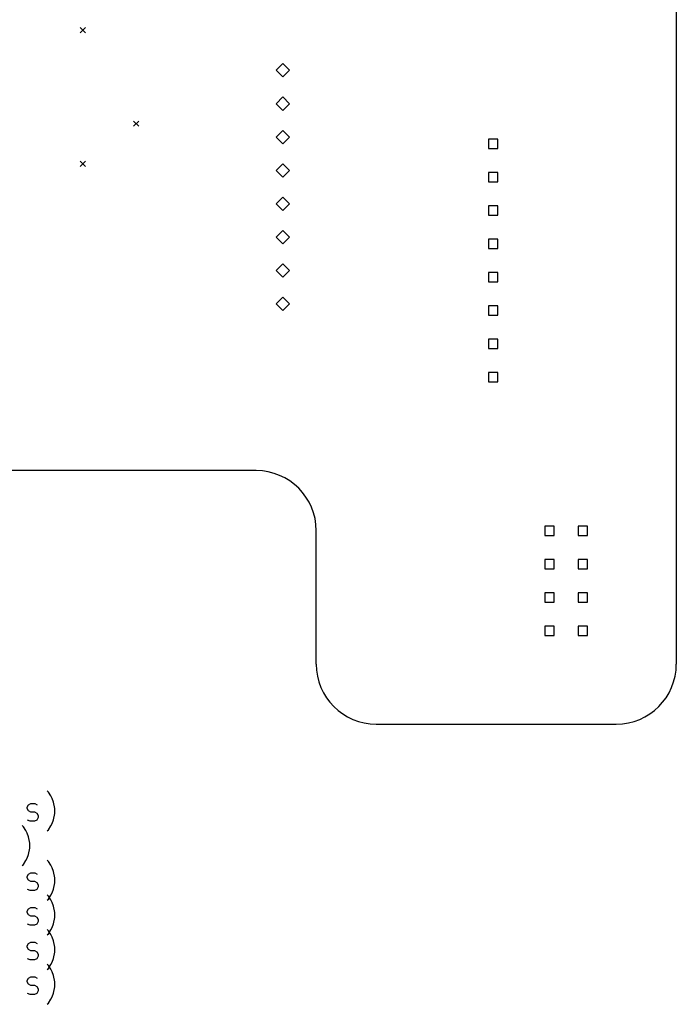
# Model space of a CAD drawing. Extents: x 101 to 200, y -172 to -22.
# Tile 4 of 5: x 150 to 200, y -172 to -97. Entities that reach past the tile are written whole.
import ezdxf

# ---------------------------------------------------------------- set-up
doc = ezdxf.new("R2010")
doc.units = 0
doc.layers.add('BLACK', color=7, linetype='CONTINUOUS')

msp = doc.modelspace()

# ---------------------------------------------------------------- linework, layer by layer
at = {"layer": 'BLACK', "linetype": 'CONTINUOUS'}
for p, q in [((200.263, -68.671), (200.263, -146.395)), ((154.851, -97.935), (155.251, -98.335)), ((155.251, -97.935), (154.851, -98.335)), ((170.291, -100.675), (169.783, -101.183)), ((169.783, -101.183), (170.291, -101.691)), ((170.799, -101.183), (170.291, -100.675)), ((170.291, -101.691), (170.799, -101.183)), ((170.291, -103.215), (169.783, -103.723)), ((170.799, -103.723), (170.291, -103.215)), ((169.783, -103.723), (170.291, -104.231)), ((170.291, -104.231), (170.799, -103.723)), ((158.915, -105.047), (159.315, -105.447)), ((159.315, -105.047), (158.915, -105.447)), ((170.291, -105.755), (169.783, -106.263)), ((169.783, -106.263), (170.291, -106.771)), ((170.799, -106.263), (170.291, -105.755)), ((170.291, -106.771), (170.799, -106.263)), ((186.662, -106.417), (185.954, -106.417)), ((185.954, -106.417), (185.954, -107.125)), ((186.662, -107.125), (186.662, -106.417)), ((185.954, -107.125), (186.662, -107.125)), ((154.851, -108.095), (155.251, -108.495)), ((155.251, -108.095), (154.851, -108.495)), ((170.291, -108.295), (169.783, -108.803)), ((170.799, -108.803), (170.291, -108.295)), ((169.783, -108.803), (170.291, -109.311)), ((170.291, -109.311), (170.799, -108.803)), ((186.662, -108.957), (185.954, -108.957)), ((185.954, -108.957), (185.954, -109.665)), ((186.662, -109.665), (186.662, -108.957)), ((185.954, -109.665), (186.662, -109.665)), ((170.291, -110.835), (169.783, -111.343)), ((170.799, -111.343), (170.291, -110.835)), ((169.783, -111.343), (170.291, -111.851)), ((170.291, -111.851), (170.799, -111.343)), ((186.662, -111.497), (185.954, -111.497)), ((185.954, -111.497), (185.954, -112.205)), ((186.662, -112.205), (186.662, -111.497)), ((185.954, -112.205), (186.662, -112.205)), ((170.291, -113.375), (169.783, -113.883)), ((169.783, -113.883), (170.291, -114.391)), ((170.799, -113.883), (170.291, -113.375)), ((170.291, -114.391), (170.799, -113.883)), ((186.662, -114.037), (185.954, -114.037)), ((185.954, -114.037), (185.954, -114.745)), ((186.662, -114.745), (186.662, -114.037)), ((185.954, -114.745), (186.662, -114.745)), ((170.291, -115.915), (169.783, -116.423)), ((170.799, -116.423), (170.291, -115.915)), ((169.783, -116.423), (170.291, -116.931)), ((170.291, -116.931), (170.799, -116.423)), ((186.662, -116.577), (185.954, -116.577)), ((185.954, -116.577), (185.954, -117.285)), ((186.662, -117.285), (186.662, -116.577)), ((185.954, -117.285), (186.662, -117.285)), ((170.291, -118.455), (169.783, -118.963)), ((169.783, -118.963), (170.291, -119.471)), ((170.799, -118.963), (170.291, -118.455)), ((170.291, -119.471), (170.799, -118.963)), ((186.662, -119.117), (185.954, -119.117)), ((185.954, -119.117), (185.954, -119.825)), ((186.662, -119.825), (186.662, -119.117)), ((185.954, -119.825), (186.662, -119.825)), ((186.662, -121.657), (185.954, -121.657)), ((185.954, -121.657), (185.954, -122.365)), ((186.662, -122.365), (186.662, -121.657)), ((185.954, -122.365), (186.662, -122.365)), ((186.662, -124.197), (185.954, -124.197)), ((185.954, -124.197), (185.954, -124.905)), ((186.662, -124.905), (186.662, -124.197)), ((185.954, -124.905), (186.662, -124.905)), ((168.259, -131.663), (130.852, -131.663)), ((172.831, -146.395), (172.831, -136.235)), ((190.965, -135.881), (190.257, -135.881)), ((190.257, -135.881), (190.257, -136.589)), ((190.965, -136.589), (190.965, -135.881)), ((193.505, -135.881), (192.797, -135.881)), ((192.797, -135.881), (192.797, -136.589)), ((193.505, -136.589), (193.505, -135.881)), ((190.257, -136.589), (190.965, -136.589)), ((192.797, -136.589), (193.505, -136.589)), ((190.965, -138.421), (190.257, -138.421)), ((190.257, -138.421), (190.257, -139.129)), ((190.965, -139.129), (190.965, -138.421)), ((193.505, -138.421), (192.797, -138.421)), ((192.797, -138.421), (192.797, -139.129)), ((193.505, -139.129), (193.505, -138.421)), ((190.257, -139.129), (190.965, -139.129)), ((192.797, -139.129), (193.505, -139.129)), ((190.965, -140.961), (190.257, -140.961)), ((190.257, -140.961), (190.257, -141.669)), ((190.257, -141.669), (190.965, -141.669)), ((190.965, -141.669), (190.965, -140.961)), ((193.505, -140.961), (192.797, -140.961)), ((192.797, -140.961), (192.797, -141.669)), ((192.797, -141.669), (193.505, -141.669)), ((193.505, -141.669), (193.505, -140.961)), ((190.965, -143.501), (190.257, -143.501)), ((190.257, -143.501), (190.257, -144.209)), ((190.965, -144.209), (190.965, -143.501)), ((193.505, -143.501), (192.797, -143.501)), ((192.797, -143.501), (192.797, -144.209)), ((193.505, -144.209), (193.505, -143.501)), ((190.257, -144.209), (190.965, -144.209)), ((192.797, -144.209), (193.505, -144.209)), ((177.403, -150.967), (195.691, -150.967)), ((152.428, -156.143), (152.332, -156.047)), ((152.618, -156.428), (152.428, -156.143)), ((152.713, -156.619), (152.618, -156.428)), ((152.809, -156.905), (152.713, -156.619)), ((150.809, -157.285), (150.904, -157.095)), ((150.809, -157.381), (150.809, -157.285)), ((150.904, -157.571), (150.809, -157.381)), ((150.904, -157.095), (151.094, -157)), ((151.094, -157), (151.38, -157)), ((151.38, -157), (151.57, -157.095)), ((152.904, -157.381), (152.809, -156.905)), ((152.904, -157.762), (152.904, -157.381)), ((151.094, -157.666), (150.904, -157.571)), ((151.38, -157.666), (151.094, -157.666)), ((151.57, -157.762), (151.38, -157.666)), ((151.666, -157.952), (151.57, -157.762)), ((151.57, -158.238), (151.666, -158.047)), ((151.666, -158.047), (151.666, -157.952)), ((152.809, -158.238), (152.904, -157.762)), ((150.523, -158.783), (150.428, -158.687)), ((150.713, -159.068), (150.523, -158.783)), ((150.809, -158.238), (150.999, -158.333)), ((150.999, -158.333), (151.38, -158.333)), ((151.38, -158.333), (151.57, -158.238)), ((152.428, -159), (152.618, -158.714)), ((152.618, -158.714), (152.713, -158.524)), ((152.713, -158.524), (152.809, -158.238)), ((150.809, -159.259), (150.713, -159.068)), ((150.904, -159.545), (150.809, -159.259)), ((150.999, -160.021), (150.904, -159.545)), ((152.332, -159.095), (152.428, -159)), ((150.904, -160.878), (150.999, -160.402)), ((150.999, -160.402), (150.999, -160.021)), ((150.713, -161.354), (150.809, -161.164)), ((150.809, -161.164), (150.904, -160.878)), ((150.428, -161.735), (150.523, -161.64)), ((150.523, -161.64), (150.713, -161.354)), ((152.428, -161.423), (152.332, -161.327)), ((152.618, -161.708), (152.428, -161.423)), ((152.713, -161.899), (152.618, -161.708)), ((152.809, -162.185), (152.713, -161.899)), ((150.809, -162.565), (150.904, -162.375)), ((150.809, -162.661), (150.809, -162.565)), ((150.904, -162.851), (150.809, -162.661)), ((150.904, -162.375), (151.094, -162.28)), ((151.094, -162.28), (151.38, -162.28)), ((151.38, -162.28), (151.57, -162.375)), ((152.904, -162.661), (152.809, -162.185)), ((152.904, -163.042), (152.904, -162.661)), ((151.094, -162.946), (150.904, -162.851)), ((151.38, -162.946), (151.094, -162.946)), ((151.57, -163.042), (151.38, -162.946)), ((151.666, -163.232), (151.57, -163.042)), ((151.57, -163.518), (151.666, -163.327)), ((151.666, -163.327), (151.666, -163.232)), ((152.809, -163.518), (152.904, -163.042)), ((150.809, -163.518), (150.999, -163.613)), ((150.999, -163.613), (151.38, -163.613)), ((151.38, -163.613), (151.57, -163.518)), ((152.428, -164.063), (152.332, -163.967)), ((152.428, -164.28), (152.618, -163.994)), ((152.618, -164.348), (152.428, -164.063)), ((152.618, -163.994), (152.713, -163.804)), ((152.713, -163.804), (152.809, -163.518)), ((150.904, -165.015), (151.094, -164.92)), ((151.094, -164.92), (151.38, -164.92)), ((151.38, -164.92), (151.57, -165.015)), ((152.332, -164.375), (152.428, -164.28)), ((152.713, -164.539), (152.618, -164.348)), ((152.809, -164.825), (152.713, -164.539)), ((152.904, -165.301), (152.809, -164.825)), ((150.809, -165.205), (150.904, -165.015)), ((150.809, -165.301), (150.809, -165.205)), ((150.904, -165.491), (150.809, -165.301)), ((151.094, -165.586), (150.904, -165.491)), ((151.38, -165.586), (151.094, -165.586)), ((151.57, -165.682), (151.38, -165.586)), ((152.904, -165.682), (152.904, -165.301)), ((150.809, -166.158), (150.999, -166.253)), ((150.999, -166.253), (151.38, -166.253)), ((151.38, -166.253), (151.57, -166.158)), ((151.666, -165.872), (151.57, -165.682)), ((151.57, -166.158), (151.666, -165.967)), ((151.666, -165.967), (151.666, -165.872)), ((152.713, -166.444), (152.809, -166.158)), ((152.809, -166.158), (152.904, -165.682)), ((152.428, -166.703), (152.332, -166.607)), ((152.332, -167.015), (152.428, -166.92)), ((152.428, -166.92), (152.618, -166.634)), ((152.618, -166.988), (152.428, -166.703)), ((152.618, -166.634), (152.713, -166.444)), ((152.713, -167.179), (152.618, -166.988)), ((150.809, -167.845), (150.904, -167.655)), ((150.809, -167.941), (150.809, -167.845)), ((150.904, -167.655), (151.094, -167.56)), ((151.094, -167.56), (151.38, -167.56)), ((151.38, -167.56), (151.57, -167.655)), ((152.809, -167.465), (152.713, -167.179)), ((152.904, -167.941), (152.809, -167.465)), ((150.904, -168.131), (150.809, -167.941)), ((151.094, -168.226), (150.904, -168.131)), ((151.38, -168.226), (151.094, -168.226)), ((151.57, -168.322), (151.38, -168.226)), ((151.666, -168.512), (151.57, -168.322)), ((151.57, -168.798), (151.666, -168.607)), ((151.666, -168.607), (151.666, -168.512)), ((152.809, -168.798), (152.904, -168.322)), ((152.904, -168.322), (152.904, -167.941)), ((150.809, -168.798), (150.999, -168.893)), ((150.999, -168.893), (151.38, -168.893)), ((151.38, -168.893), (151.57, -168.798)), ((152.428, -169.343), (152.332, -169.247)), ((152.428, -169.56), (152.618, -169.274)), ((152.618, -169.628), (152.428, -169.343)), ((152.618, -169.274), (152.713, -169.084)), ((152.713, -169.084), (152.809, -168.798)), ((152.332, -169.655), (152.428, -169.56)), ((152.713, -169.819), (152.618, -169.628)), ((152.809, -170.105), (152.713, -169.819)), ((152.904, -170.581), (152.809, -170.105)), ((150.809, -170.485), (150.904, -170.295)), ((150.809, -170.581), (150.809, -170.485)), ((150.904, -170.771), (150.809, -170.581)), ((150.904, -170.295), (151.094, -170.2)), ((151.094, -170.866), (150.904, -170.771)), ((151.094, -170.2), (151.38, -170.2)), ((151.38, -170.866), (151.094, -170.866)), ((151.38, -170.2), (151.57, -170.295)), ((151.57, -170.962), (151.38, -170.866)), ((152.904, -170.962), (152.904, -170.581)), ((150.809, -171.438), (150.999, -171.533)), ((150.999, -171.533), (151.38, -171.533)), ((151.38, -171.533), (151.57, -171.438)), ((151.666, -171.152), (151.57, -170.962)), ((151.57, -171.438), (151.666, -171.247)), ((151.666, -171.247), (151.666, -171.152)), ((152.713, -171.724), (152.809, -171.438)), ((152.809, -171.438), (152.904, -170.962)), ((152.332, -172.295), (152.428, -172.2)), ((152.428, -172.2), (152.618, -171.914)), ((152.618, -171.914), (152.713, -171.724))]:
    msp.add_line(p, q, dxfattribs=at)
at = {"layer": 'BLACK'}
for centre, start, end in [((168.259, -136.235), 0, 90), ((177.403, -146.395), -180, -90), ((195.691, -146.395), -90, 0)]:
    msp.add_arc(centre, 4.572, start, end, dxfattribs=at)

doc.saveas('drawing.dxf')
